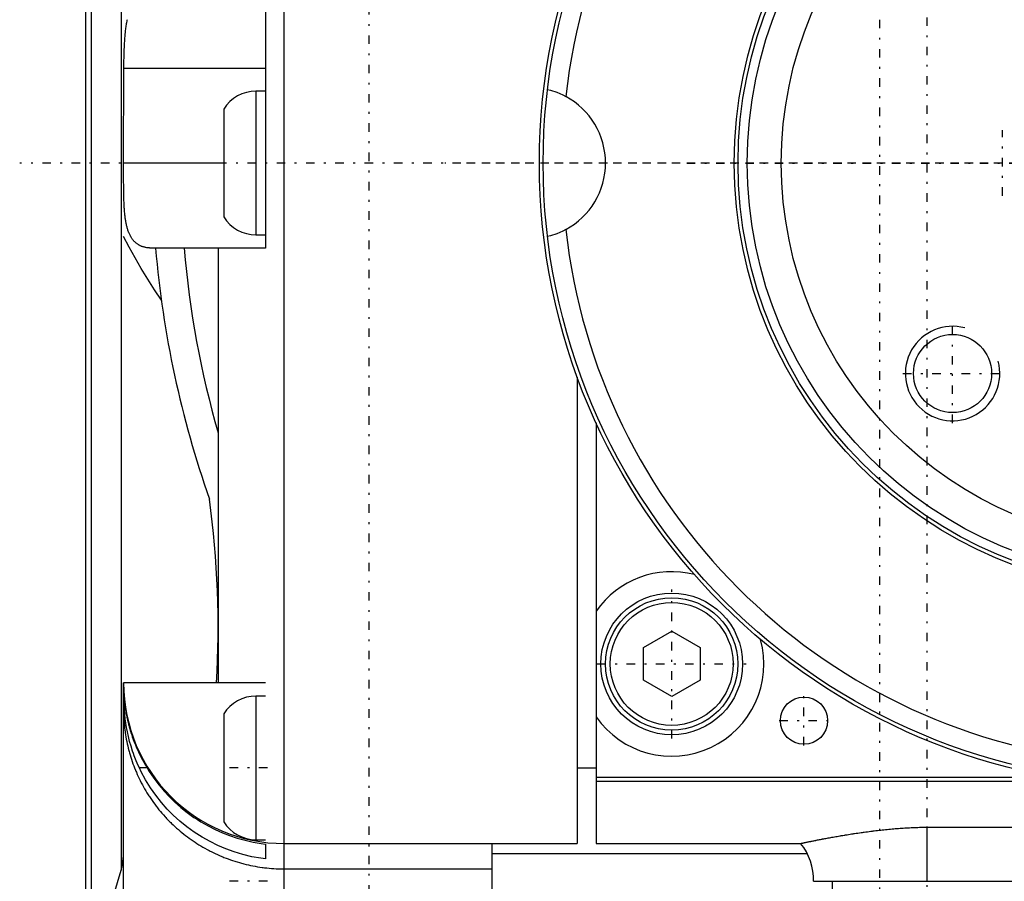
# Model space of a CAD drawing. Extents: x -128 to 128, y -5 to 906.
# Tile 7 of 12: x -61 to -8, y 732 to 778. Entities that reach past the tile are written whole.
import ezdxf

# ---------------------------------------------------------------- set-up
doc = ezdxf.new("R2010")
doc.units = 0
doc.linetypes.add('CENTER', pattern=[1.5, 0.45, -0.5, 0.05, -0.5])
for name, color, linetype in [('AM_0', 7, 'CONTINUOUS'), ('AM_10', 7, 'CONTINUOUS'), ('AM_7', 7, 'CENTER')]:
    doc.layers.add(name, color=color, linetype=linetype)

msp = doc.modelspace()

# ---------------------------------------------------------------- linework, layer by layer
at = {"layer": 'AM_0', "color": 7, "linetype": 'CONTINUOUS'}
for p, q in [((-46.5, 720.014), (-46.5, 819.986)), ((-57, 728), (-57, 812)), ((-56.696, 728.524), (-56.696, 811.476)), ((-55.137, 807.414), (-55.137, 732.586)), ((-47.5, 779.5), (-47.5, 765.5)), ((-55, 770), (-54.988, 775)), ((-47.5, 775), (-54.988, 775)), ((-47.5, 773.8), (-48, 773.8)), ((-48, 773.8), (-48, 766.2)), ((-49.7, 772.854), (-49.7, 767.146)), ((-49.7, 770), (-55, 770)), ((-48, 766.2), (-47.5, 766.2)), ((-47.5, 765.5), (-53.505, 765.5)), ((-50, 765.5), (-50, 742.5)), ((-31, 758.679), (-31, 734)), ((-30, 756.252), (-30, 734)), ((-27.5, 744.366), (-26, 745.232)), ((-26, 745.232), (-24.5, 744.366)), ((-27.5, 742.634), (-27.5, 744.366)), ((-24.5, 744.366), (-24.5, 742.634)), ((-47.5, 742.5), (-55, 742.5)), ((-55, 728.968), (-55, 742.5)), ((-26, 741.768), (-27.5, 742.634)), ((-24.5, 742.634), (-26, 741.768)), ((-47.5, 741.8), (-48, 741.8)), ((-48, 741.8), (-48, 734.2)), ((-49.7, 740.854), (-49.7, 735.146)), ((-53.763, 738), (-54.169, 738)), ((-31, 738), (-30, 738)), ((-5.723, 737.5), (-30, 737.5)), ((-4.29, 737.28), (-30, 737.28)), ((-12.5, 734.861), (30, 734.861)), ((-12.5, 734.861), (-12.5, 732)), ((-48, 734.2), (-47.5, 734.2)), ((-47.5, 733.971), (-47.5, 733.185)), ((-46.5, 734), (-31, 734)), ((-35.5, 721.1), (-35.5, 734)), ((-30, 734), (-19.178, 734)), ((-18.821, 733.45), (-35.5, 733.45)), ((-55.874, 730.122), (-55.137, 732.586)), ((-46.5, 732.654), (-35.5, 732.654)), ((-18.502, 732), (30, 732)), ((-17.5, 732), (-17.5, 730.5))]:
    msp.add_line(p, q, dxfattribs=at)
for points in [[(-54.988, 775, 0), (-54.988, 775.035, 0), (-54.987, 775.106, 0), (-54.986, 775.177, 0), (-54.986, 775.213, 0), (-54.985, 775.248, 0), (-54.984, 775.319, 0), (-54.983, 775.389, 0), (-54.982, 775.46, 0), (-54.98, 775.53, 0), (-54.979, 775.601, 0), (-54.978, 775.636, 0), (-54.977, 775.671, 0), (-54.975, 775.741, 0), (-54.973, 775.811, 0), (-54.971, 775.881, 0), (-54.968, 775.95, 0), (-54.965, 776.019, 0), (-54.964, 776.054, 0), (-54.963, 776.088, 0), (-54.96, 776.157, 0), (-54.956, 776.225, 0), (-54.954, 776.259, 0), (-54.953, 776.293, 0), (-54.949, 776.361, 0), (-54.945, 776.428, 0), (-54.943, 776.461, 0), (-54.94, 776.495, 0), (-54.936, 776.561, 0), (-54.931, 776.627, 0), (-54.925, 776.693, 0), (-54.92, 776.758, 0), (-54.914, 776.823, 0), (-54.911, 776.855, 0), (-54.907, 776.887, 0), (-54.901, 776.951, 0), (-54.893, 777.014, 0), (-54.886, 777.077, 0), (-54.878, 777.139, 0), (-54.87, 777.201, 0), (-54.865, 777.231, 0), (-54.861, 777.262, 0), (-54.851, 777.322, 0), (-54.842, 777.382, 0), (-54.831, 777.441, 0), (-54.821, 777.5, 0), (-54.81, 777.558, 0), (-54.804, 777.586, 0)], [(-32.569, 773.89, 0), (-32.406, 773.848, 0), (-32.082, 773.74, 0), (-31.761, 773.602, 0), (-31.604, 773.522, 0)], [(-53.505, 765.5, 0), (-53.524, 765.5, 0), (-53.562, 765.501, 0), (-53.6, 765.502, 0), (-53.618, 765.503, 0), (-53.637, 765.504, 0), (-53.674, 765.507, 0), (-53.71, 765.511, 0), (-53.746, 765.515, 0), (-53.781, 765.521, 0), (-53.817, 765.527, 0), (-53.834, 765.53, 0), (-53.851, 765.534, 0), (-53.885, 765.541, 0), (-53.919, 765.55, 0), (-53.952, 765.559, 0), (-53.985, 765.569, 0), (-54.017, 765.58, 0), (-54.033, 765.586, 0), (-54.048, 765.592, 0), (-54.079, 765.604, 0), (-54.11, 765.618, 0), (-54.125, 765.625, 0), (-54.14, 765.632, 0), (-54.17, 765.647, 0), (-54.199, 765.663, 0), (-54.213, 765.672, 0), (-54.227, 765.68, 0), (-54.255, 765.698, 0), (-54.283, 765.717, 0), (-54.31, 765.737, 0), (-54.336, 765.757, 0), (-54.362, 765.779, 0), (-54.374, 765.79, 0), (-54.387, 765.801, 0), (-54.411, 765.824, 0), (-54.435, 765.849, 0), (-54.459, 765.874, 0), (-54.482, 765.9, 0), (-54.504, 765.927, 0), (-54.515, 765.941, 0), (-54.526, 765.955, 0), (-54.547, 765.984, 0), (-54.567, 766.013, 0), (-54.587, 766.044, 0), (-54.607, 766.076, 0), (-54.626, 766.108, 0), (-54.635, 766.125, 0), (-54.644, 766.142, 0), (-54.662, 766.176, 0), (-54.679, 766.211, 0), (-54.696, 766.247, 0), (-54.712, 766.284, 0), (-54.727, 766.322, 0), (-54.734, 766.341, 0), (-54.742, 766.36, 0), (-54.756, 766.399, 0), (-54.77, 766.44, 0), (-54.783, 766.481, 0), (-54.796, 766.523, 0), (-54.808, 766.565, 0), (-54.814, 766.587, 0), (-54.82, 766.609, 0), (-54.831, 766.653, 0), (-54.842, 766.699, 0), (-54.848, 766.722, 0), (-54.853, 766.745, 0), (-54.863, 766.792, 0), (-54.872, 766.839, 0), (-54.877, 766.864, 0), (-54.881, 766.888, 0), (-54.889, 766.937, 0), (-54.898, 766.987, 0), (-54.905, 767.038, 0), (-54.913, 767.089, 0), (-54.919, 767.141, 0), (-54.923, 767.167, 0), (-54.926, 767.194, 0), (-54.932, 767.247, 0), (-54.938, 767.301, 0), (-54.943, 767.355, 0), (-54.948, 767.411, 0), (-54.953, 767.466, 0), (-54.955, 767.494, 0), (-54.957, 767.523, 0), (-54.961, 767.579, 0), (-54.965, 767.637, 0), (-54.969, 767.695, 0), (-54.972, 767.753, 0), (-54.975, 767.813, 0), (-54.976, 767.842, 0), (-54.978, 767.872, 0), (-54.98, 767.932, 0), (-54.983, 767.993, 0), (-54.985, 768.054, 0), (-54.987, 768.116, 0), (-54.988, 768.178, 0), (-54.989, 768.209, 0), (-54.99, 768.241, 0), (-54.991, 768.304, 0), (-54.993, 768.367, 0), (-54.994, 768.431, 0), (-54.995, 768.495, 0), (-54.996, 768.56, 0), (-54.996, 768.592, 0), (-54.996, 768.624, 0), (-54.997, 768.689, 0), (-54.998, 768.755, 0), (-54.998, 768.787, 0), (-54.998, 768.82, 0), (-54.998, 768.886, 0), (-54.999, 768.952, 0), (-54.999, 768.985, 0), (-54.999, 769.019, 0), (-54.999, 769.085, 0), (-54.999, 769.152, 0), (-55, 769.219, 0), (-55, 769.286, 0), (-55, 769.353, 0), (-55, 769.387, 0), (-55, 769.421, 0), (-55, 769.489, 0), (-55, 769.556, 0), (-55, 769.624, 0), (-55, 769.692, 0), (-55, 769.761, 0), (-55, 769.795, 0), (-55, 769.829, 0), (-55, 769.897, 0), (-55, 769.966, 0), (-55, 770, 0)], [(-31.604, 766.478, 0), (-31.761, 766.398, 0), (-32.082, 766.26, 0), (-32.406, 766.152, 0), (-32.569, 766.11, 0)], [(-53.005, 762.742, 0), (-53.375, 763.295, 0), (-54.073, 764.416, 0), (-54.709, 765.55, 0), (-55.003, 766.118, 0)], [(-55, 742.258, 0), (-55, 742.249, 0), (-55, 742.231, 0), (-55, 742.213, 0), (-55, 742.203, 0), (-55, 742.193, 0), (-54.999, 742.174, 0), (-54.999, 742.153, 0), (-54.999, 742.132, 0), (-54.998, 742.111, 0), (-54.998, 742.088, 0), (-54.997, 742.077, 0), (-54.997, 742.066, 0), (-54.996, 742.042, 0), (-54.996, 742.019, 0), (-54.995, 741.994, 0), (-54.994, 741.969, 0), (-54.992, 741.943, 0), (-54.992, 741.93, 0), (-54.991, 741.917, 0), (-54.99, 741.89, 0), (-54.988, 741.863, 0), (-54.987, 741.849, 0), (-54.987, 741.835, 0), (-54.985, 741.807, 0), (-54.983, 741.778, 0), (-54.982, 741.763, 0), (-54.981, 741.748, 0), (-54.978, 741.718, 0), (-54.976, 741.688, 0), (-54.973, 741.657, 0), (-54.971, 741.625, 0), (-54.968, 741.593, 0), (-54.966, 741.577, 0), (-54.965, 741.561, 0), (-54.961, 741.528, 0), (-54.958, 741.494, 0), (-54.954, 741.46, 0), (-54.95, 741.426, 0), (-54.946, 741.391, 0), (-54.944, 741.373, 0), (-54.942, 741.356, 0), (-54.937, 741.32, 0), (-54.932, 741.283, 0), (-54.927, 741.247, 0), (-54.922, 741.209, 0), (-54.917, 741.172, 0), (-54.914, 741.153, 0), (-54.911, 741.134, 0), (-54.905, 741.095, 0), (-54.899, 741.056, 0), (-54.892, 741.017, 0), (-54.885, 740.977, 0), (-54.878, 740.936, 0), (-54.875, 740.916, 0), (-54.871, 740.896, 0), (-54.863, 740.855, 0), (-54.856, 740.814, 0), (-54.847, 740.772, 0), (-54.839, 740.73, 0), (-54.83, 740.688, 0), (-54.826, 740.667, 0), (-54.821, 740.646, 0), (-54.812, 740.603, 0), (-54.802, 740.56, 0), (-54.797, 740.538, 0), (-54.792, 740.516, 0), (-54.782, 740.473, 0), (-54.771, 740.429, 0), (-54.766, 740.407, 0), (-54.761, 740.385, 0), (-54.749, 740.34, 0), (-54.738, 740.296, 0), (-54.726, 740.251, 0), (-54.714, 740.205, 0), (-54.701, 740.16, 0), (-54.695, 740.137, 0), (-54.688, 740.114, 0), (-54.675, 740.068, 0), (-54.662, 740.022, 0), (-54.648, 739.976, 0), (-54.633, 739.929, 0), (-54.619, 739.883, 0), (-54.611, 739.859, 0), (-54.604, 739.836, 0), (-54.589, 739.789, 0), (-54.573, 739.741, 0), (-54.557, 739.694, 0), (-54.54, 739.646, 0), (-54.523, 739.598, 0), (-54.515, 739.574, 0), (-54.506, 739.55, 0), (-54.489, 739.502, 0), (-54.471, 739.454, 0), (-54.453, 739.406, 0), (-54.434, 739.358, 0), (-54.415, 739.31, 0), (-54.406, 739.286, 0), (-54.396, 739.262, 0), (-54.376, 739.214, 0), (-54.357, 739.166, 0), (-54.336, 739.117, 0), (-54.316, 739.069, 0), (-54.295, 739.021, 0), (-54.284, 738.997, 0), (-54.273, 738.973, 0), (-54.252, 738.925, 0), (-54.23, 738.876, 0), (-54.218, 738.852, 0), (-54.207, 738.828, 0), (-54.184, 738.78, 0), (-54.161, 738.732, 0), (-54.15, 738.708, 0), (-54.138, 738.684, 0), (-54.114, 738.636, 0), (-54.09, 738.588, 0), (-54.004, 738.421, 0), (-53.846, 738.139, 0), (-53.763, 738, 0)], [(-54.169, 738, 0), (-54.227, 738.125, 0), (-54.336, 738.378, 0), (-54.437, 738.634, 0), (-54.484, 738.762, 0), (-54.528, 738.89, 0), (-54.61, 739.147, 0), (-54.682, 739.402, 0), (-54.745, 739.653, 0), (-54.8, 739.899, 0), (-54.846, 740.14, 0), (-54.867, 740.258, 0), (-54.885, 740.374, 0), (-54.917, 740.602, 0), (-54.943, 740.821, 0), (-54.963, 741.029, 0), (-54.977, 741.226, 0), (-54.988, 741.411, 0), (-54.991, 741.499, 0), (-54.994, 741.584, 0), (-54.998, 741.744, 0), (-55, 741.889, 0), (-55, 741.957, 0)], [(-55, 741.033, 0), (-55, 740.972, 0), (-54.998, 740.85, 0), (-54.994, 740.728, 0), (-54.992, 740.667, 0), (-54.989, 740.606, 0), (-54.982, 740.484, 0), (-54.973, 740.362, 0), (-54.962, 740.24, 0), (-54.949, 740.119, 0), (-54.935, 739.998, 0), (-54.927, 739.937, 0), (-54.919, 739.877, 0), (-54.901, 739.756, 0), (-54.881, 739.636, 0), (-54.86, 739.516, 0), (-54.836, 739.397, 0), (-54.811, 739.277, 0), (-54.798, 739.218, 0), (-54.785, 739.159, 0), (-54.756, 739.04, 0), (-54.726, 738.922, 0), (-54.71, 738.863, 0), (-54.694, 738.804, 0), (-54.66, 738.687, 0), (-54.625, 738.571, 0), (-54.606, 738.512, 0), (-54.587, 738.454, 0), (-54.549, 738.339, 0), (-54.508, 738.223, 0), (-54.466, 738.109, 0), (-54.422, 737.995, 0), (-54.376, 737.881, 0), (-54.352, 737.825, 0), (-54.328, 737.768, 0), (-54.279, 737.656, 0), (-54.228, 737.545, 0), (-54.176, 737.434, 0), (-54.122, 737.325, 0), (-54.067, 737.216, 0), (-54.038, 737.161, 0), (-54.009, 737.108, 0), (-53.951, 737, 0), (-53.891, 736.894, 0), (-53.829, 736.789, 0), (-53.765, 736.684, 0), (-53.701, 736.581, 0), (-53.668, 736.529, 0), (-53.634, 736.478, 0), (-53.566, 736.376, 0), (-53.497, 736.276, 0), (-53.426, 736.176, 0), (-53.354, 736.077, 0), (-53.28, 735.98, 0), (-53.243, 735.931, 0), (-53.205, 735.883, 0), (-53.129, 735.788, 0), (-53.051, 735.693, 0), (-52.971, 735.6, 0), (-52.89, 735.508, 0), (-52.808, 735.417, 0), (-52.766, 735.372, 0), (-52.724, 735.327, 0), (-52.639, 735.238, 0), (-52.553, 735.151, 0), (-52.51, 735.107, 0), (-52.466, 735.064, 0), (-52.377, 734.979, 0), (-52.286, 734.895, 0), (-52.241, 734.854, 0), (-52.195, 734.813, 0), (-52.103, 734.732, 0), (-52.009, 734.652, 0), (-51.914, 734.574, 0), (-51.819, 734.497, 0), (-51.722, 734.422, 0), (-51.673, 734.384, 0), (-51.624, 734.347, 0), (-51.525, 734.275, 0), (-51.425, 734.204, 0), (-51.324, 734.134, 0), (-51.221, 734.066, 0), (-51.118, 733.999, 0), (-51.066, 733.966, 0), (-51.014, 733.933, 0), (-50.909, 733.869, 0), (-50.803, 733.807, 0), (-50.696, 733.746, 0), (-50.588, 733.687, 0), (-50.48, 733.629, 0), (-50.425, 733.601, 0), (-50.37, 733.573, 0), (-50.26, 733.518, 0), (-50.148, 733.465, 0), (-50.036, 733.413, 0), (-49.923, 733.364, 0), (-49.809, 733.315, 0), (-49.752, 733.292, 0), (-49.695, 733.268, 0), (-49.58, 733.223, 0), (-49.464, 733.18, 0), (-49.348, 733.138, 0), (-49.231, 733.098, 0), (-49.113, 733.06, 0), (-49.055, 733.041, 0), (-48.996, 733.023, 0), (-48.877, 732.988, 0), (-48.758, 732.955, 0), (-48.699, 732.939, 0), (-48.639, 732.924, 0), (-48.519, 732.894, 0), (-48.399, 732.866, 0), (-48.339, 732.852, 0), (-48.279, 732.839, 0), (-48.158, 732.815, 0), (-48.037, 732.792, 0), (-47.915, 732.771, 0), (-47.793, 732.752, 0), (-47.671, 732.734, 0), (-47.61, 732.726, 0), (-47.549, 732.718, 0), (-47.426, 732.704, 0), (-47.303, 732.691, 0), (-47.18, 732.681, 0), (-47.057, 732.672, 0), (-46.933, 732.665, 0), (-46.871, 732.662, 0), (-46.81, 732.66, 0), (-46.686, 732.656, 0), (-46.562, 732.654, 0), (-46.5, 732.654, 0)], [(-47.5, 733.185, 0), (-47.74, 733.217, 0), (-48.22, 733.302, 0), (-48.694, 733.416, 0), (-48.926, 733.482, 0), (-49.153, 733.553, 0), (-49.591, 733.712, 0), (-50.009, 733.89, 0), (-50.43, 734.097, 0), (-50.85, 734.333, 0), (-51.261, 734.596, 0), (-51.461, 734.737, 0), (-51.656, 734.882, 0), (-52.027, 735.185, 0), (-52.372, 735.499, 0), (-52.69, 735.823, 0), (-53.001, 736.174, 0), (-53.299, 736.553, 0), (-53.442, 736.75, 0), (-53.579, 736.952, 0), (-53.835, 737.366, 0), (-54.065, 737.788, 0), (-54.169, 738, 0)], [(-53.763, 738, 0), (-53.647, 737.814, 0), (-53.401, 737.452, 0), (-53.137, 737.105, 0), (-53.001, 736.938, 0), (-52.862, 736.777, 0), (-52.58, 736.473, 0), (-52.288, 736.188, 0), (-51.972, 735.909, 0), (-51.634, 735.639, 0), (-51.278, 735.383, 0), (-51.095, 735.262, 0), (-50.91, 735.146, 0), (-50.533, 734.93, 0), (-50.153, 734.738, 0), (-49.777, 734.569, 0), (-49.395, 734.42, 0), (-48.992, 734.286, 0), (-48.785, 734.225, 0), (-48.575, 734.169, 0), (-48.147, 734.073, 0), (-47.716, 733.999, 0), (-47.5, 733.971, 0)], [(-19.178, 734, 0), (-19.178, 734, 0), (-19.177, 734, 0), (-19.174, 734.001, 0), (-19.171, 734.002, 0), (-19.169, 734.002, 0), (-19.163, 734.003, 0), (-19.155, 734.005, 0), (-19.146, 734.007, 0), (-19.135, 734.01, 0), (-19.122, 734.012, 0), (-19.116, 734.014, 0), (-19.108, 734.015, 0), (-19.093, 734.019, 0), (-19.076, 734.022, 0), (-19.058, 734.026, 0), (-19.038, 734.031, 0), (-19.016, 734.035, 0), (-19.005, 734.038, 0), (-18.993, 734.04, 0), (-18.969, 734.045, 0), (-18.943, 734.051, 0), (-18.929, 734.054, 0), (-18.915, 734.057, 0), (-18.886, 734.063, 0), (-18.856, 734.069, 0), (-18.84, 734.073, 0), (-18.824, 734.076, 0), (-18.791, 734.083, 0), (-18.756, 734.09, 0), (-18.72, 734.098, 0), (-18.682, 734.106, 0), (-18.644, 734.114, 0), (-18.624, 734.118, 0), (-18.603, 734.122, 0), (-18.562, 734.131, 0), (-18.519, 734.139, 0), (-18.474, 734.148, 0), (-18.428, 734.158, 0), (-18.381, 734.167, 0), (-18.357, 734.172, 0), (-18.333, 734.177, 0), (-18.283, 734.187, 0), (-18.232, 734.197, 0), (-18.18, 734.207, 0), (-18.126, 734.217, 0), (-18.071, 734.228, 0), (-18.043, 734.234, 0), (-18.015, 734.239, 0), (-17.957, 734.25, 0), (-17.898, 734.261, 0), (-17.838, 734.272, 0), (-17.777, 734.284, 0), (-17.715, 734.295, 0), (-17.683, 734.301, 0), (-17.651, 734.307, 0), (-17.586, 734.319, 0), (-17.52, 734.331, 0), (-17.453, 734.343, 0), (-17.385, 734.355, 0), (-17.316, 734.367, 0), (-17.281, 734.373, 0), (-17.245, 734.379, 0), (-17.174, 734.392, 0), (-17.101, 734.404, 0), (-17.065, 734.41, 0), (-17.028, 734.417, 0), (-16.953, 734.429, 0), (-16.877, 734.442, 0), (-16.839, 734.448, 0), (-16.801, 734.454, 0), (-16.723, 734.467, 0), (-16.644, 734.479, 0), (-16.564, 734.492, 0), (-16.484, 734.504, 0), (-16.402, 734.517, 0), (-16.361, 734.523, 0), (-16.32, 734.529, 0), (-16.236, 734.542, 0), (-16.152, 734.554, 0), (-16.067, 734.566, 0), (-15.982, 734.578, 0), (-15.896, 734.59, 0), (-15.853, 734.596, 0), (-15.81, 734.602, 0), (-15.724, 734.614, 0), (-15.637, 734.625, 0), (-15.551, 734.637, 0), (-15.464, 734.648, 0), (-15.377, 734.659, 0), (-15.334, 734.664, 0), (-15.29, 734.669, 0), (-15.203, 734.68, 0), (-15.116, 734.69, 0), (-15.029, 734.7, 0), (-14.942, 734.71, 0), (-14.855, 734.719, 0), (-14.812, 734.724, 0), (-14.768, 734.728, 0), (-14.682, 734.737, 0), (-14.596, 734.746, 0), (-14.51, 734.755, 0), (-14.424, 734.763, 0), (-14.339, 734.771, 0), (-14.296, 734.774, 0), (-14.254, 734.778, 0), (-14.169, 734.785, 0), (-14.085, 734.792, 0), (-14.043, 734.796, 0), (-14.001, 734.799, 0), (-13.918, 734.805, 0), (-13.835, 734.811, 0), (-13.794, 734.814, 0), (-13.752, 734.817, 0), (-13.668, 734.822, 0), (-13.584, 734.828, 0), (-13.499, 734.832, 0), (-13.414, 734.837, 0), (-13.328, 734.841, 0), (-13.285, 734.843, 0), (-13.242, 734.845, 0), (-13.155, 734.849, 0), (-13.069, 734.852, 0), (-12.982, 734.854, 0), (-12.894, 734.857, 0), (-12.807, 734.858, 0), (-12.763, 734.859, 0), (-12.719, 734.86, 0), (-12.632, 734.861, 0), (-12.544, 734.861, 0), (-12.5, 734.861, 0)], [(-55.137, 732.586, 0), (-55.095, 732.739, 0), (-55.034, 733.044, 0), (-55.004, 733.349, 0), (-55, 733.502, 0)]]:
    msp.add_polyline3d(points, dxfattribs=at)
for centre, radius in [((0, 770), 33), ((0, 770), 32.8), ((0, 770), 22.687), ((0, 770), 22.486), ((0, 770), 22), ((0, 770), 20.2), ((-11.137, 758.863), 2.067), ((-26, 743.5), 3.75), ((-26, 743.5), 3.5), ((-26, 743.5), 3.25), ((-19, 740.5), 1.25)]:
    msp.add_circle(centre, radius, dxfattribs=at)
for centre, radius, start, end in [((0, 770), 31.8, 96.3593, 173.6407), ((-48, 771.8), 2, 90, 148.2117), ((-33.5, 770), 4, 298.2889, 61.7111), ((-48, 768.2), 2, 211.7883, 270), ((0, 770), 31.8, 186.3593, 263.6407), ((0, 770), 53.5, 184.825, 199.4108), ((0, 770), 52, 184.9645, 195.9424), ((-100, 745.46), 50, 356.6061, 7.7701), ((-26, 743.5), 4.88, 75.7756, 145.052), ((-26, 743.5), 4.88, 214.948, 15.3158), ((-46.5, 742.5), 8.5, 180, 270), ((-48, 739.8), 2, 90, 148.2117), ((-48, 736.2), 2, 211.7883, 270), ((-21.5, 732.1), 3, 358.0898, 39.2965)]:
    msp.add_arc(centre, radius, start, end, dxfattribs=at)
at = {"layer": 'AM_10', "color": 7, "linetype": 'CONTINUOUS'}
msp.add_arc((-11.137, 758.863), 2.5, 75, 15, dxfattribs=at)
at = {"layer": 'AM_7', "color": 4, "linetype": 'CENTER'}
for p, q in [((-15, 847.33), (-15, 692.67)), ((-42, 725.15), (-42, 831.85)), ((-12.5, 811.8), (-12.5, 728.2)), ((-8.5, 768.268), (-8.5, 771.732)), ((60.5, 770), (-60.5, 770)), ((38, 770), (-38, 770)), ((-25.2, 770), (25.2, 770)), ((-11.137, 756.238), (-11.137, 761.488)), ((-13.762, 758.863), (-8.512, 758.863)), ((-26, 739.562), (-26, 747.438)), ((-29.938, 743.5), (-22.062, 743.5)), ((-19, 739.188), (-19, 741.812)), ((-20.312, 740.5), (-17.688, 740.5)), ((-47.39, 738), (-49.81, 738)), ((-47.39, 732), (-49.81, 732))]:
    msp.add_line(p, q, dxfattribs=at)

doc.saveas('drawing.dxf')
